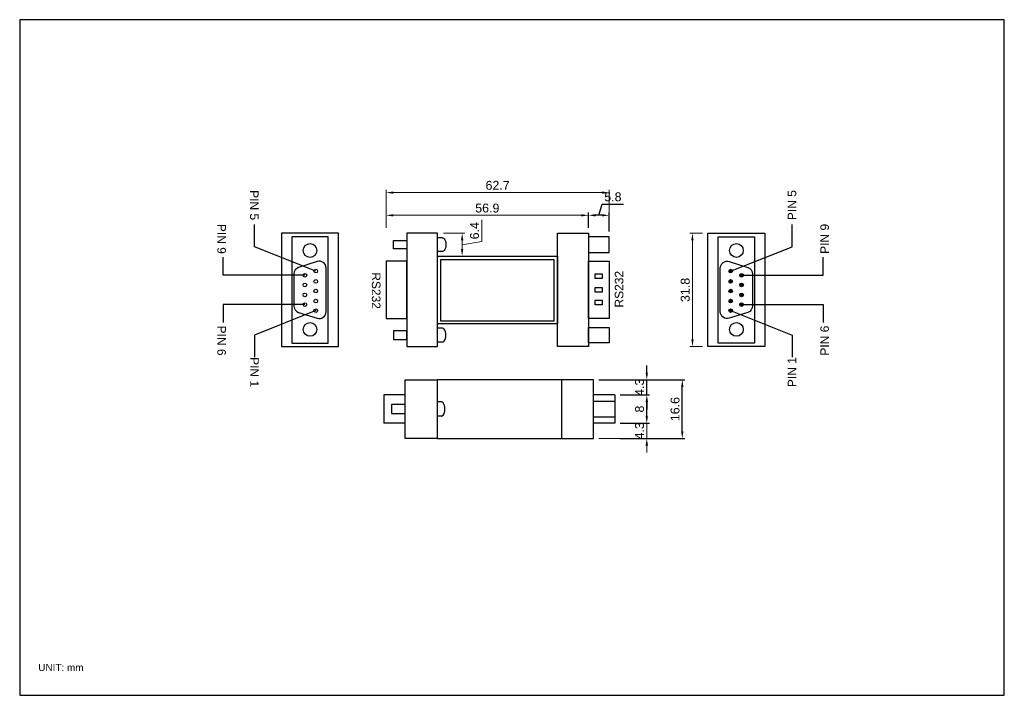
# Model space of a CAD drawing. Header units: millimetres. Extents: x 245 to 115509, y -35 to 3608.
import ezdxf
from ezdxf.enums import TextEntityAlignment as Align

# ---------------------------------------------------------------- set-up
doc = ezdxf.new("R2010")
doc.units = ezdxf.units.MM
doc.layers.get('Defpoints').update_dxf_attribs({"lineweight": 9})
for name, color, linetype, lineweight in [('A-_ANOT----_D-', 7, 'Continuous', 9), ('A-_ANOT----_H-', 8, 'Continuous', 9), ('A-_ANOT----_T-', 7, 'Continuous', 15)]:
    doc.layers.add(name, color=color, linetype=linetype, lineweight=lineweight)
doc.styles.add('ARIAL', font='Arial.ttf')
doc.dimstyles.new('DIM 1', dxfattribs={"dimtxt": 2.5, "dimasz": 2, "dimexe": 0.75, "dimexo": 1.5, "dimgap": 0.75, "dimtad": 1, "dimdec": 1, "dimdsep": 46, "dimtxsty": 'ARIAL', "dimcen": 1.5, "dimdle": 1.5, "dimclrd": 256, "dimclre": 256, "dimclrt": 256, "dimadec": 0, "dimazin": 0, "dimtfac": 1, "dimtdec": 1, "dimtmove": 1, "dimatfit": 3, "dimfxl": 1, "dimtolj": 1, "dimtzin": 0, "dimlwd": -1, "dimlwe": -1, "dimarcsym": 0})

# ---------------------------------------------------------------- blocks, each defined once
blk = doc.blocks.new('*D35')
at = {"layer": 'A-_ANOT----_D-', "transparency": 16777216}
for p, q in [((348.09, 96.92), (348.09, 101.23)), ((350.09, 100.48), (403, 100.48)), ((405, 96.92), (405, 101.23))]:
    blk.add_line(p, q, dxfattribs=at)
for points in [[(350.09, 100.81), (350.09, 100.15), (348.09, 100.48)], [(403, 100.81), (403, 100.15), (405, 100.48)]]:
    blk.add_solid(points, dxfattribs=at)
at = {"layer": 'Defpoints', "color": 0, "transparency": 16777216}
for p in [(405, 100.48), (348.09, 95.42), (405, 95.42)]:
    blk.add_point(p, dxfattribs=at)
at = {"layer": 'A-_ANOT----_D-', "transparency": 16777216, "insert": (376.54, 102.51), "char_height": 2.5, "attachment_point": 5, "style": 'ARIAL'}
blk.add_mtext('\\A1;56.9', dxfattribs=at)
blk = doc.blocks.new('*D36')
at = {"layer": 'A-_ANOT----_D-', "transparency": 16777216}
for p, q in [((348.09, 96.92), (348.09, 107.62)), ((350.09, 106.87), (408.79, 106.87)), ((410.79, 95.89), (410.79, 107.62))]:
    blk.add_line(p, q, dxfattribs=at)
for points in [[(350.09, 107.2), (350.09, 106.54), (348.09, 106.87)], [(408.79, 107.2), (408.79, 106.54), (410.79, 106.87)]]:
    blk.add_solid(points, dxfattribs=at)
at = {"layer": 'Defpoints', "color": 0, "transparency": 16777216}
for p in [(410.79, 106.87), (348.09, 95.42), (410.79, 94.39)]:
    blk.add_point(p, dxfattribs=at)
at = {"layer": 'A-_ANOT----_D-', "transparency": 16777216, "insert": (379.44, 108.9), "char_height": 2.5, "attachment_point": 5, "style": 'ARIAL'}
blk.add_mtext('\\A1;62.7', dxfattribs=at)
blk = doc.blocks.new('*D37')
at = {"layer": 'A-_ANOT----_D-', "transparency": 16777216}
for p, q in [((374.98, 93.12), (374.98, 99.18)), ((364.25, 95.42), (370.22, 95.42)), ((369.47, 93.42), (369.47, 91.03)), ((369.47, 92.22), (374.98, 93.12)), ((364.42, 89.03), (370.22, 89.03))]:
    blk.add_line(p, q, dxfattribs=at)
for points in [[(369.14, 93.42), (369.8, 93.42), (369.47, 95.42)], [(369.14, 91.03), (369.8, 91.03), (369.47, 89.03)]]:
    blk.add_solid(points, dxfattribs=at)
at = {"layer": 'Defpoints', "color": 0, "transparency": 16777216}
for p in [(362.75, 95.42), (362.92, 89.03), (369.47, 89.03)]:
    blk.add_point(p, dxfattribs=at)
at = {"layer": 'A-_ANOT----_D-', "transparency": 16777216, "insert": (372.95, 96.15), "char_height": 2.5, "attachment_point": 5, "rotation": 90, "style": 'ARIAL'}
blk.add_mtext('\\A1;6.4', dxfattribs=at)
blk = doc.blocks.new('*D38')
at = {"layer": 'A-_ANOT----_D-', "transparency": 16777216}
for p, q in [((421.41, 43.99), (421.41, 45.99)), ((413.89, 41.99), (422.16, 41.99)), ((421.41, 37.74), (421.41, 41.99)), ((407.89, 37.74), (422.16, 37.74)), ((421.41, 35.74), (421.41, 33.74))]:
    blk.add_line(p, q, dxfattribs=at)
for points in [[(421.07, 43.99), (421.74, 43.99), (421.41, 41.99)], [(421.07, 35.74), (421.74, 35.74), (421.41, 37.74)]]:
    blk.add_solid(points, dxfattribs=at)
at = {"layer": 'Defpoints', "color": 0, "transparency": 16777216}
for p in [(412.39, 41.99), (421.41, 41.99), (406.39, 37.74)]:
    blk.add_point(p, dxfattribs=at)
at = {"layer": 'A-_ANOT----_D-', "transparency": 16777216, "insert": (419.38, 39.87), "char_height": 2.5, "attachment_point": 5, "rotation": 90, "style": 'ARIAL'}
blk.add_mtext('\\A1;4.3', dxfattribs=at)
blk = doc.blocks.new('*D39')
at = {"layer": 'A-_ANOT----_D-', "transparency": 16777216}
for p, q in [((437.11, 95.42), (433.51, 95.42)), ((434.26, 65.59), (434.26, 93.42)), ((437.11, 63.59), (433.51, 63.59))]:
    blk.add_line(p, q, dxfattribs=at)
for points in [[(433.92, 93.42), (434.59, 93.42), (434.26, 95.42)], [(433.92, 65.59), (434.59, 65.59), (434.26, 63.59)]]:
    blk.add_solid(points, dxfattribs=at)
at = {"layer": 'Defpoints', "color": 0, "transparency": 16777216}
for p in [(434.26, 95.42), (438.61, 95.42), (438.61, 63.59)]:
    blk.add_point(p, dxfattribs=at)
at = {"layer": 'A-_ANOT----_D-', "transparency": 16777216, "insert": (432.23, 79.5), "char_height": 2.5, "attachment_point": 5, "rotation": 90, "style": 'ARIAL'}
blk.add_mtext('\\A1;31.8', dxfattribs=at)
blk = doc.blocks.new('A$C3F7C0249')
at = {"layer": 'A-_ANOT----_H-'}
h = blk.add_hatch(color=256, dxfattribs=at)
h.dxf.hatch_style = 1
h.paths.add_polyline_path([(7.15, 5.49, 1), (6.08, 5.49, 1)])
h = blk.add_hatch(color=256, dxfattribs=at)
h.dxf.hatch_style = 1
h.paths.add_polyline_path([(7.15, 2.47, 1), (6.08, 2.47, 1)])
h = blk.add_hatch(color=256, dxfattribs=at)
h.dxf.hatch_style = 1
h.paths.add_polyline_path([(10.34, 4.26, 1), (9.27, 4.26, 1)])
h = blk.add_hatch(color=256, dxfattribs=at)
h.dxf.hatch_style = 1
h.paths.add_polyline_path([(7.15, -0.32, 1), (6.08, -0.32, 1)])
h = blk.add_hatch(color=256, dxfattribs=at)
h.dxf.hatch_style = 1
h.paths.add_polyline_path([(10.34, 1.46, 1), (9.27, 1.46, 1)])
h = blk.add_hatch(color=256, dxfattribs=at)
h.dxf.hatch_style = 1
h.paths.add_polyline_path([(7.15, -3.25, 1), (6.08, -3.25, 1)])
h = blk.add_hatch(color=256, dxfattribs=at)
h.dxf.hatch_style = 1
h.paths.add_polyline_path([(10.34, -1.46, 1), (9.27, -1.46, 1)])
h = blk.add_hatch(color=256, dxfattribs=at)
h.dxf.hatch_style = 1
h.paths.add_polyline_path([(7.15, -6.04, 1), (6.08, -6.04, 1)])
h = blk.add_hatch(color=256, dxfattribs=at)
h.dxf.hatch_style = 1
h.paths.add_polyline_path([(10.34, -4.26, 1), (9.27, -4.26, 1)])
for points in [[(0, 16.5), (16.6, 16.5), (16.6, -16.5), (0, -16.5)], [(13.6, -15.5), (3, -15.5), (3, 15.5), (13.6, 15.5)]]:
    blk.add_lwpolyline(points, close=True)
blk.add_lwpolyline([(3.6, -6.36), (3.6, 6.36, -0.50788), (6.21, 8.27), (11.61, 6.54, -0.326365), (13, 4.64), (13, -4.64, -0.326365), (11.61, -6.54), (6.21, -8.27, -0.50788)], format="xyb", close=True)
for centre, radius in [((8.3, 11.5), 2), ((6.62, 5.49), 0.536), ((6.62, 2.47), 0.536), ((9.8, 4.26), 0.536), ((6.62, -0.32), 0.536), ((9.8, 1.46), 0.536), ((6.62, -3.25), 0.536), ((9.8, -1.46), 0.536), ((6.62, -6.04), 0.536), ((9.8, -4.26), 0.536), ((8.3, -11.5), 2)]:
    blk.add_circle(centre, radius)
blk = doc.blocks.new('*D40')
at = {"transparency": 16777216}
for p, q in [((407.89, 100.48), (408.84, 103.63)), ((408.84, 103.63), (414.9, 103.63)), ((405, 96.92), (405, 101.23)), ((408.79, 100.48), (407, 100.48)), ((410.79, 95.89), (410.79, 101.23))]:
    blk.add_line(p, q, dxfattribs=at)
for points in [[(407, 100.81), (407, 100.15), (405, 100.48)], [(408.79, 100.81), (408.79, 100.15), (410.79, 100.48)]]:
    blk.add_solid(points, dxfattribs=at)
at = {"layer": 'Defpoints', "color": 0, "transparency": 16777216}
for p in [(405, 100.48), (405, 95.42), (410.79, 94.39)]:
    blk.add_point(p, dxfattribs=at)
at = {"transparency": 16777216, "insert": (411.87, 105.66), "char_height": 2.5, "attachment_point": 5, "style": 'ARIAL'}
blk.add_mtext('\\A1;5.8', dxfattribs=at)
blk = doc.blocks.new('*D41')
at = {"transparency": 16777216}
for p, q in [((413.89, 49.99), (422.16, 49.99)), ((421.41, 43.99), (421.41, 47.99)), ((413.89, 41.99), (422.16, 41.99))]:
    blk.add_line(p, q, dxfattribs=at)
for points in [[(421.07, 47.99), (421.74, 47.99), (421.41, 49.99)], [(421.07, 43.99), (421.74, 43.99), (421.41, 41.99)]]:
    blk.add_solid(points, dxfattribs=at)
at = {"layer": 'Defpoints', "color": 0, "transparency": 16777216}
for p in [(412.39, 49.99), (421.41, 49.99), (412.39, 41.99)]:
    blk.add_point(p, dxfattribs=at)
at = {"transparency": 16777216, "insert": (419.38, 45.99), "char_height": 2.5, "attachment_point": 5, "rotation": 90, "style": 'ARIAL'}
blk.add_mtext('\\A1;8', dxfattribs=at)
blk = doc.blocks.new('*D42')
at = {"transparency": 16777216}
for p, q in [((421.41, 56.24), (421.41, 58.24)), ((407.89, 54.24), (422.16, 54.24)), ((421.41, 49.99), (421.41, 54.24)), ((413.89, 49.99), (422.16, 49.99)), ((421.41, 47.99), (421.41, 45.99))]:
    blk.add_line(p, q, dxfattribs=at)
for points in [[(421.07, 56.24), (421.74, 56.24), (421.41, 54.24)], [(421.07, 47.99), (421.74, 47.99), (421.41, 49.99)]]:
    blk.add_solid(points, dxfattribs=at)
at = {"layer": 'Defpoints', "color": 0, "transparency": 16777216}
for p in [(406.39, 54.24), (421.41, 54.24), (412.39, 49.99)]:
    blk.add_point(p, dxfattribs=at)
at = {"transparency": 16777216, "insert": (419.38, 52.12), "char_height": 2.5, "attachment_point": 5, "rotation": 90, "style": 'ARIAL'}
blk.add_mtext('\\A1;4.3', dxfattribs=at)
blk = doc.blocks.new('*D43')
at = {"transparency": 16777216}
for p, q in [((413.89, 54.24), (432.15, 54.24)), ((431.4, 39.74), (431.4, 52.24)), ((413.89, 37.74), (432.15, 37.74))]:
    blk.add_line(p, q, dxfattribs=at)
for points in [[(431.07, 52.24), (431.73, 52.24), (431.4, 54.24)], [(431.07, 39.74), (431.73, 39.74), (431.4, 37.74)]]:
    blk.add_solid(points, dxfattribs=at)
at = {"layer": 'Defpoints', "color": 0, "transparency": 16777216}
for p in [(412.39, 54.24), (431.4, 54.24), (412.39, 37.74)]:
    blk.add_point(p, dxfattribs=at)
at = {"transparency": 16777216, "insert": (429.37, 45.99), "char_height": 2.5, "attachment_point": 5, "rotation": 90, "style": 'ARIAL'}
blk.add_mtext('\\A1;16.6', dxfattribs=at)

msp = doc.modelspace()

# ---------------------------------------------------------------- linework, layer by layer
for p, q in [((363.95, 94.15), (362.75, 94.15)), ((363.94, 90.29), (362.75, 90.29)), ((363.94, 68.71), (362.75, 68.71)), ((363.95, 64.85), (362.75, 64.85)), ((397.39, 54.24), (362.39, 54.24)), ((353.39, 49.99), (347.39, 49.99)), ((347.39, 49.99), (347.39, 41.99)), ((412.39, 49.99), (406.39, 49.99)), ((412.39, 49.99), (412.39, 41.99)), ((363.63, 47.99), (362.39, 47.99)), ((353.39, 41.99), (347.39, 41.99)), ((363.64, 43.99), (362.39, 43.99)), ((412.39, 41.99), (406.39, 41.99)), ((362.39, 37.74), (397.39, 37.74))]:
    msp.add_line(p, q)
for points in [[(244.99, -34.5), (521.99, -34.5), (521.99, 155.5), (244.99, 155.5)], [(334.67, 95.42), (318.66, 95.42), (318.66, 63.59), (334.67, 63.59)], [(321.55, 64.55), (331.77, 64.55), (331.77, 94.45), (321.55, 94.45)], [(353.88, 63.59), (362.56, 63.59), (362.56, 95.42), (353.88, 95.42)], [(405, 63.59), (396.32, 63.59), (396.32, 95.42), (405, 95.42)], [(405, 90.05), (410.79, 90.05), (410.79, 94.39), (405, 94.39)], [(350.19, 93.43), (353.88, 93.43), (353.88, 91.01), (350.19, 91.01)], [(362.56, 89.03), (396.32, 89.03), (396.32, 69.98), (362.56, 69.98)], [(353.88, 87.57), (348.09, 87.57), (348.09, 71.44), (353.88, 71.44)], [(395.23, 70.72), (363.45, 70.72), (363.45, 88.06), (395.23, 88.06)], [(405, 87.57), (410.79, 87.57), (410.79, 71.44), (405, 71.44)], [(406.93, 84.01), (408.86, 84.01), (408.86, 82.73), (406.93, 82.73)], [(408.86, 78.85), (406.93, 78.85), (406.93, 80.15), (408.86, 80.15)], [(408.86, 75.31), (406.93, 75.31), (406.93, 76.61), (408.86, 76.61)], [(350.19, 65.58), (353.88, 65.58), (353.88, 67.99), (350.19, 67.99)], [(405, 68.95), (410.79, 68.95), (410.79, 64.61), (405, 64.61)], [(353.39, 54.24), (362.39, 54.24), (362.39, 37.74), (353.39, 37.74)], [(397.39, 37.74), (406.39, 37.74), (406.39, 54.24), (397.39, 54.24)], [(349.57, 44.74), (353.39, 44.74), (353.39, 47.24), (349.57, 47.24)], [(406.39, 48.24), (412.39, 48.24), (412.39, 43.74), (406.39, 43.74)]]:
    msp.add_lwpolyline(points, close=True)
for points in [[(328.29, 84.8), (311.02, 91.66), (311.02, 97.87)], [(445, 84.8), (462.26, 91.66), (462.26, 97.87)], [(325.21, 83.61), (302.21, 83.61), (302.21, 88.69)], [(448.07, 83.61), (471.07, 83.61), (471.07, 88.69)], [(325.21, 75.4), (302.21, 75.4), (302.21, 70.32)], [(448.07, 75.4), (471.07, 75.4), (471.07, 70.32)], [(328.29, 73.67), (311.02, 66.81), (311.02, 60.6)], [(445, 73.67), (462.26, 66.81), (462.26, 60.6)]]:
    msp.add_lwpolyline(points)
msp.add_lwpolyline([(331.2, 73.36), (331.2, 85.64, 0.50788), (328.68, 87.48), (323.47, 85.81, 0.326365), (322.13, 83.98), (322.13, 75.03, 0.326365), (323.47, 73.19), (328.68, 71.53, 0.50788)], format="xyb", close=True)
for centre, radius in [((326.66, 90.59), 1.93), ((325.21, 83.61), 0.517), ((328.29, 84.8), 0.517), ((325.21, 80.91), 0.517), ((328.29, 81.88), 0.517), ((325.21, 78.09), 0.517), ((328.29, 79.19), 0.517), ((325.21, 75.4), 0.517), ((328.29, 76.37), 0.517), ((328.29, 73.67), 0.517), ((326.66, 68.41), 1.93)]:
    msp.add_circle(centre, radius)
at = {"extrusion": (0, 0, -1)}
msp.add_ellipse((363.95, 92.22), major_axis=(0.01, 1.93), ratio=0.480011, start_param=-0.00406, end_param=3.141884, dxfattribs=at)
for centre, major_axis in [((363.95, 66.78), (0.01, -1.93)), ((363.63, 45.99), (0.01, -2))]:
    msp.add_ellipse(centre, major_axis=major_axis, ratio=0.480011, start_param=-0.00406, end_param=3.141884)

# ---------------------------------------------------------------- block references
at = {"xscale": 0.9646, "yscale": 0.9646, "zscale": 0.9646}
msp.add_blockref('A$C3F7C0249', (438.61, 79.5), dxfattribs=at)

# ---------------------------------------------------------------- texts
at = {"layer": 'A-_ANOT----_T-', "style": 'ARIAL'}
for s, p in [('PIN 5', (310.99, 103.34)), ('PIN 9', (301.8, 93.86)), ('PIN 6', (301.8, 65.25)), ('PIN 1', (311.04, 56.38))]:
    msp.add_text(s, height=2.412, rotation=270, dxfattribs=at).set_placement(p, align=Align.MIDDLE_CENTER)
for s, rotation, p in [('PIN 5', 90, (463.46, 99.13)), ('PIN 9', 90, (472.65, 89.65)), ('RS232', 270, (344.07, 84.46)), ('RS232', 90, (414.81, 74.55)), ('PIN 6', 90, (472.65, 61.03)), ('PIN 1', 90, (463.46, 52.17))]:
    msp.add_text(s, height=2.412, rotation=rotation, dxfattribs=at).set_placement(p)
msp.add_text('UNIT: mm', height=2, dxfattribs=at).set_placement((250.22, -27.68))

# ---------------------------------------------------------------- dimensions: what is measured, and where the dimension line sits
dim = msp.add_linear_dim(base=(405, 100.48), p1=(410.79, 94.39), p2=(405, 95.42), dimstyle='DIM 1')
dim.commit()
dim.dimension.update_dxf_attribs({"geometry": '*D40', "text_midpoint": (409.59, 105.66)})
dim = msp.add_linear_dim(base=(421.40757573, 54.24446579), p1=(412.39153133, 49.99446579), p2=(406.39153133, 54.24446579), angle=90, dimstyle='DIM 1')
dim.commit()
dim.dimension.update_dxf_attribs({"geometry": '*D42', "text_midpoint": (421.40757573, 52.11946579), "dimtype": 160})
dim = msp.add_linear_dim(base=(431.4, 54.24), p1=(412.39, 37.74), p2=(412.39, 54.24), angle=90, text='16.6', dimstyle='DIM 1')
dim.commit()
dim.dimension.update_dxf_attribs({"geometry": '*D43', "text_midpoint": (429.37, 45.99)})
dim = msp.add_linear_dim(base=(421.41, 49.99), p1=(412.39, 41.99), p2=(412.39, 49.99), angle=90, dimstyle='DIM 1')
dim.commit()
dim.dimension.update_dxf_attribs({"geometry": '*D41', "text_midpoint": (419.38, 45.99)})
at = {"layer": 'A-_ANOT----_D-'}
for base, p2, picture, middle in [((410.79, 106.87), (410.79, 94.39), '*D36', (379.44, 108.9)), ((405, 100.48), (405, 95.42), '*D35', (376.54, 102.51))]:
    dim = msp.add_linear_dim(base=base, p1=(348.09, 95.42), p2=p2, dimstyle='DIM 1', dxfattribs=at)
    dim.commit()
    dim.dimension.update_dxf_attribs({"geometry": picture, "text_midpoint": middle})
for base, p1, p2, picture, middle in [((369.47, 89.03), (362.75, 95.42), (362.92, 89.03), '*D37', (374.98, 93.87)), ((421.40757573, 41.99446579), (406.39153133, 37.74446579), (412.39153133, 41.99446579), '*D38', (421.40757573, 39.86946579))]:
    dim = msp.add_linear_dim(base=base, p1=p1, p2=p2, angle=90, dimstyle='DIM 1', dxfattribs=at)
    dim.commit()
    dim.dimension.update_dxf_attribs({"geometry": picture, "text_midpoint": middle, "dimtype": 160})
dim = msp.add_linear_dim(base=(434.26, 95.42), p1=(438.61, 63.59), p2=(438.61, 95.42), angle=90, dimstyle='DIM 1', dxfattribs=at)
dim.commit()
dim.dimension.update_dxf_attribs({"geometry": '*D39', "text_midpoint": (432.23, 79.5)})

doc.saveas('drawing.dxf')
